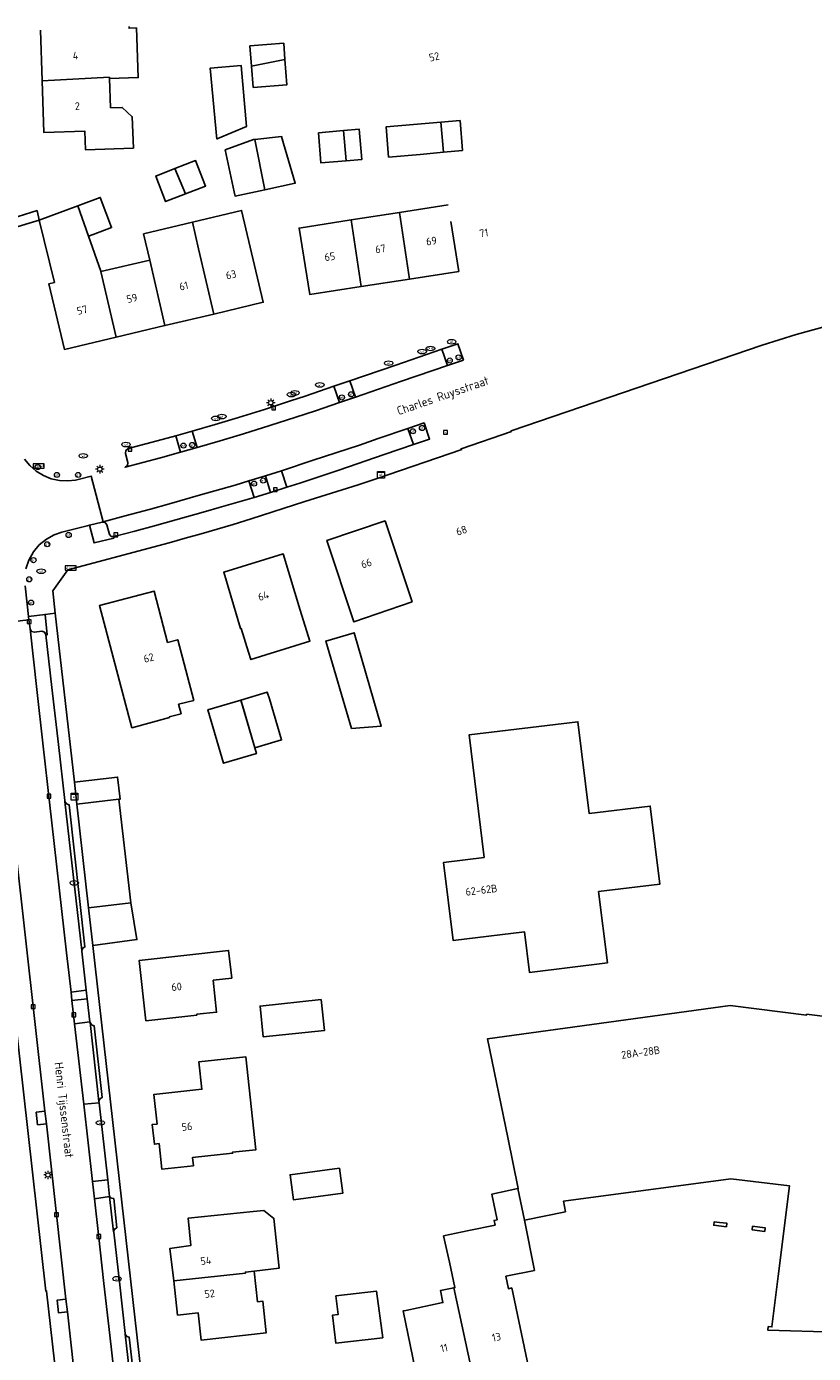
# Model space of a CAD drawing. Header units: metres. Extents: x 197147 to 199131, y 355511 to 356703.
# Tile 115 of 225: x 197950 to 198042, y 356299 to 356454. Entities that reach past the tile are written whole.
import ezdxf
from ezdxf.enums import TextEntityAlignment as Align

# ---------------------------------------------------------------- set-up
doc = ezdxf.new("R2010")
doc.units = ezdxf.units.M
for name, color, linetype in [('B-WE-GR-BEPLANTING_CULTUUR_HEESTERS-GV', 252, 'Continuous'), ('B-WE-IE-MEUBILAIR_WEGMEUBILAIR-GV', 252, 'Continuous'), ('B-WE-IE-MEUBILAIR_WEGMEUBILAIR-S', 252, 'Continuous'), ('B-WE-IE-TERREINAFSCHEIDING_KUNSTMATIG_MUUR-GV', 252, 'IE-TERREINAFSCHEIDING-KUNSTMATIG-DICHT'), ('B-WE-KL-ET_LS_SR_KAST-S', 252, 'Continuous'), ('B-WE-OG-BEBOUWING-GV', 252, 'Continuous'), ('B-WE-OG-BEBOUWING_HUISNUMMER-T18', 252, 'Continuous'), ('B-WE-OG-BEBOUWING_STRAATNAAM-T35', 252, 'Continuous'), ('B-WE-OG-TERREIN_ERF-GV', 252, 'Continuous'), ('B-WE-RI-HWA_KOLK-S', 253, 'Continuous'), ('B-WE-RI-VWA_AFSCHEIDER-S', 253, 'Continuous'), ('B-WE-VH-ONVERHARD-GV', 253, 'Continuous'), ('B-WE-VH-VERHARDING_ASFALT-GV', 253, 'Continuous'), ('B-WE-VH-VERHARDING_BETONSTRAATSTEEN-GV', 253, 'Continuous'), ('B-WE-VH-VERHARDING_OPEN-GV', 253, 'Continuous'), ('B-WE-VH-VERHARDING_TEGEL-GV', 253, 'Continuous')]:
    doc.layers.add(name, color=color, linetype=linetype)
doc.styles.add('NLCS-ISO-M-T18', font='NLCS-ISO.ttf', dxfattribs={"height": 1.8})
doc.styles.add('NLCS-ISO-M200-T25', font='NLCS-ISO.ttf')
doc.linetypes.add('IE-TERREINAFSCHEIDING-KUNSTMATIG-DICHT', pattern='A,8,-1,[82,NLCS.SHX,S=0.75,R=90,X=0,Y=0],-1', length=10)

# ---------------------------------------------------------------- blocks, each defined once
blk = doc.blocks.new('BGT-STRAATNAAMBORD-SO')
at = {"color": 0, "linetype": 'ByBlock', "lineweight": 18}
blk.add_lwpolyline([(-3.25, -1.25), (3.25, -1.25), (3.25, 1.25), (-3.25, 1.25)], close=True, dxfattribs=at)
at = {"color": 0, "linetype": 'ByBlock', "lineweight": 18, "style": 'NLCS-ISO-M-T18'}
blk.add_text('straat', height=1.5, dxfattribs=at).set_placement((0, 0.15), align=Align.MIDDLE_CENTER)
blk = doc.blocks.new('BGT-ELEKTRAKAST-SO')
at = {"color": 0, "linetype": 'ByBlock', "lineweight": 18}
for points in [[(-2, 2), (2, 2), (2, 1.68), (-2, 1.68)], [(-2, 1.52), (2, 1.52), (2, -2), (-2, -2)]]:
    blk.add_lwpolyline(points, close=True, dxfattribs=at)
at = {"color": 0, "linetype": 'ByBlock', "lineweight": 18, "style": 'NLCS-ISO-M-T18'}
blk.add_text('et', height=1.5, dxfattribs=at).set_placement((0, 0), align=Align.MIDDLE_CENTER)
blk = doc.blocks.new('BGT-AFSLUITPAAL-SO')
at = {"color": 0, "linetype": 'ByBlock', "lineweight": 18}
blk.add_circle((0, 0), 1.5, dxfattribs=at)
at = {"color": 0, "linetype": 'ByBlock', "lineweight": 18, "style": 'NLCS-ISO-M-T18'}
blk.add_text('af', height=1.5, dxfattribs=at).set_placement((0, 0), align=Align.MIDDLE_CENTER)
blk = doc.blocks.new('BGT-LICHTMAST-SO')
at = {"color": 0, "linetype": 'ByBlock', "lineweight": 18}
for points in [[(-1.25, 0), (-2, 0)], [(-1.41, 1.41), (-0.88, 0.88)], [(0, 2), (0, 1.25)], [(0.88, 0.88), (1.41, 1.41)], [(2, 0), (1.25, 0)], [(-1.41, -1.41), (-0.88, -0.88)], [(0, -1.25), (0, -2)], [(0.88, -0.88), (1.41, -1.41)]]:
    blk.add_lwpolyline(points, dxfattribs=at)
blk.add_circle((0, 0), 1, dxfattribs=at)
blk = doc.blocks.new('BGT-WATERLEIDINGPUT-SO')
at = {"color": 0, "linetype": 'ByBlock', "lineweight": 18}
blk.add_ellipse((0, 0), major_axis=(2.5, 0), ratio=0.54, dxfattribs=at)
at = {"color": 0, "linetype": 'ByBlock', "lineweight": 18, "style": 'NLCS-ISO-M-T18'}
blk.add_text('wl', height=1.5, dxfattribs=at).set_placement((0, 0), align=Align.MIDDLE_CENTER)
blk = doc.blocks.new('BGT-KOLK-SO')
at = {"color": 0, "linetype": 'ByBlock', "lineweight": 18}
blk.add_lwpolyline([(-0.045, -0.045), (0.045, -0.045), (0.045, 0.045), (-0.045, 0.045)], close=True, dxfattribs=at)
at = {"color": 0, "linetype": 'ByBlock', "lineweight": 18, "style": 'NLCS-ISO-M-T18'}
blk.add_text('k', height=0.06, dxfattribs=at).set_placement((0, 0), align=Align.MIDDLE_CENTER)
blk = doc.blocks.new('BGT-BENZINEPUT_OLIEPUT-SO')
at = {"color": 0, "linetype": 'ByBlock', "lineweight": 18}
blk.add_ellipse((0, 0), major_axis=(2.5, 0), ratio=0.54, dxfattribs=at)
at = {"color": 0, "linetype": 'ByBlock', "lineweight": 18, "style": 'NLCS-ISO-M-T18'}
blk.add_text('olie', height=1.5, dxfattribs=at).set_placement((0, 0.16), align=Align.MIDDLE_CENTER)

msp = doc.modelspace()

# ---------------------------------------------------------------- linework, layer by layer
at = {"layer": 'B-WE-GR-BEPLANTING_CULTUUR_HEESTERS-GV', "flags": 128}
for points in [[(198000.742, 356414.866), (198000.078, 356416.759), (197998.199, 356416.115), (197998.853, 356414.218), (198000.742, 356414.866)], [(197985.582, 356411.795), (197986.245, 356409.893), (197988.122, 356410.537), (197987.461, 356412.438), (197985.582, 356411.795)], [(197967.109, 356406.018), (197967.656, 356404.086), (197969.592, 356404.635), (197969.007, 356406.552), (197967.109, 356406.018)], [(197994.232, 356406.871), (197994.886, 356404.985), (197996.775, 356405.631), (197996.133, 356407.523), (197994.232, 356406.871)], [(197976.256, 356398.825), (197978.175, 356399.405), (197977.579, 356401.32), (197975.667, 356400.733), (197976.256, 356398.825)], [(197959.891, 356394.235), (197959.577, 356394.252), (197959.376, 356394.494), (197959.05, 356395.623), (197958.848, 356395.885), (197958.521, 356395.935), (197957.026, 356395.563), (197957.558, 356393.494), (197959.868, 356394.049), (197959.891, 356394.235)]]:
    msp.add_lwpolyline(points, dxfattribs=at)
at = {"layer": 'B-WE-IE-MEUBILAIR_WEGMEUBILAIR-GV', "flags": 128}
for points in [[(198000.742, 356414.866), (198000.078, 356416.759), (197998.199, 356416.115), (197998.853, 356414.218), (198000.742, 356414.866)], [(197986.245, 356409.893), (197988.122, 356410.537), (197987.461, 356412.438), (197985.582, 356411.795), (197986.245, 356409.893)], [(197967.109, 356406.018), (197967.656, 356404.086), (197969.592, 356404.635), (197969.007, 356406.552), (197967.109, 356406.018)], [(197994.232, 356406.871), (197994.886, 356404.985), (197996.775, 356405.631), (197996.133, 356407.523), (197994.232, 356406.871)], [(197977.579, 356401.32), (197975.667, 356400.733), (197976.256, 356398.825), (197978.175, 356399.405), (197977.579, 356401.32)], [(197957.026, 356395.563), (197957.558, 356393.494), (197959.868, 356394.049), (197959.891, 356394.235), (197959.577, 356394.252), (197959.376, 356394.494), (197959.05, 356395.623), (197958.848, 356395.885), (197958.521, 356395.935), (197957.026, 356395.563)], [(197949.953, 356384.517), (197950.073, 356383.452), (197950.25, 356383.156), (197950.584, 356383.069), (197951.443, 356383.18), (197951.772, 356383.09), (197951.938, 356382.793), (197951.941, 356382.766), (197952.09, 356382.781), (197951.827, 356385.156), (197949.907, 356384.913), (197949.953, 356384.517)], [(197954.981, 356340.036), (197956.763, 356340.243), (197956.648, 356341.254), (197954.87, 356341.023), (197954.981, 356340.036)], [(197951.983, 356325.645), (197951.817, 356327.133), (197950.807, 356327), (197950.95, 356325.542), (197951.983, 356325.645)], [(197959.158, 356319.12), (197957.371, 356318.903), (197957.597, 356316.901), (197959.381, 356317.154), (197959.158, 356319.12)], [(197954.274, 356305.146), (197953.233, 356305.036), (197953.407, 356303.557), (197954.439, 356303.668), (197954.274, 356305.146)]]:
    msp.add_lwpolyline(points, dxfattribs=at)
at = {"layer": 'B-WE-IE-TERREINAFSCHEIDING_KUNSTMATIG_MUUR-GV', "ltscale": 0.2, "flags": 128}
for points in [[(198029.983, 356313.791), (198031.47, 356313.616), (198031.519, 356314.032), (198030.658, 356314.133), (198030.032, 356314.207), (198029.983, 356313.791)], [(198034.528, 356313.67), (198034.477, 356313.244), (198035.953, 356313.085), (198035.997, 356313.494), (198035.371, 356313.569), (198034.528, 356313.67)]]:
    msp.add_lwpolyline(points, dxfattribs=at)
at = {"layer": 'B-WE-OG-BEBOUWING-GV', "flags": 128}
for points in [[(197951.297, 356453.377), (197951.499, 356447.488)], [(197959.366, 356447.738), (197962.726, 356447.866), (197962.506, 356453.654), (197961.658, 356453.621), (197961.65, 356453.819)], [(197979.872, 356449.986), (197979.724, 356451.868), (197975.783, 356451.558), (197975.97, 356449.174)], [(197976.164, 356446.705), (197980.106, 356447.015), (197979.872, 356449.986), (197975.97, 356449.174), (197976.164, 356446.705)], [(197971.894, 356440.669), (197972.031, 356440.727), (197975.388, 356442.156), (197974.74, 356449.287), (197971.141, 356448.961), (197971.894, 356440.669)], [(197962.167, 356439.616), (197962.03, 356443.275), (197960.848, 356444.371), (197959.495, 356444.335), (197959.366, 356447.738), (197959.36, 356447.891), (197951.499, 356447.488), (197951.708, 356441.432), (197956.489, 356441.584), (197956.571, 356439.405), (197962.167, 356439.616)], [(197998.099, 356442.65), (197991.682, 356442.094), (197991.987, 356438.565), (197995.66, 356438.891), (197998.403, 356439.137)], [(198000.603, 356439.334), (198000.337, 356442.843), (197998.099, 356442.65), (197998.403, 356439.137), (198000.603, 356439.334)], [(197976.348, 356440.636), (197976.195, 356440.62), (197972.891, 356439.415), (197973.932, 356434.525), (197974.042, 356434.009), (197977.537, 356434.753), (197976.348, 356440.636)], [(197977.537, 356434.753), (197981.072, 356435.506), (197979.71, 356440.141), (197979.469, 356440.961), (197976.348, 356440.636)], [(197983.779, 356441.413), (197984.076, 356437.894), (197987.008, 356438.142), (197986.703, 356441.661), (197983.779, 356441.413)], [(197987.008, 356438.142), (197988.859, 356438.299), (197988.562, 356441.818), (197986.703, 356441.661)], [(197967.017, 356437.225), (197968.243, 356434.271), (197970.587, 356435.182), (197969.429, 356438.163), (197967.017, 356437.225)], [(197967.017, 356437.225), (197964.769, 356436.352), (197965.927, 356433.371), (197968.243, 356434.271)], [(197955.675, 356432.889), (197951.128, 356431.195), (197952.926, 356423.939), (197952.275, 356423.778), (197954.102, 356416.101), (197960.161, 356417.538), (197958.366, 356425.203), (197958.358, 356425.239), (197956.92, 356429.338)], [(197955.675, 356432.889), (197956.92, 356429.338), (197957.46, 356429.539), (197959.601, 356430.337), (197958.287, 356433.862), (197955.675, 356432.889)], [(197998.933, 356433.001), (197993.245, 356432.111)], [(197969.055, 356430.957), (197969.781, 356427.856), (197971.559, 356420.24), (197977.338, 356421.61), (197974.796, 356432.338), (197969.055, 356430.957)], [(197987.605, 356431.228), (197981.525, 356430.277), (197982.766, 356422.531), (197988.777, 356423.457), (197987.605, 356431.228)], [(197988.777, 356423.457), (197994.438, 356424.328), (197993.245, 356432.111), (197987.605, 356431.228)], [(197969.055, 356430.957), (197963.35, 356429.597), (197964.063, 356426.527)], [(197994.438, 356424.328), (198000.19, 356425.214), (197999.265, 356431.046)], [(197960.161, 356417.538), (197965.835, 356418.883), (197964.063, 356426.527), (197958.366, 356425.203)], [(197965.835, 356418.883), (197971.559, 356420.24)], [(197994.743, 356386.604), (197991.577, 356396.07), (197984.768, 356393.79), (197987.917, 356384.27), (197994.743, 356386.604)], [(197981.666, 356385.633), (197979.679, 356392.206), (197972.711, 356390.078), (197974.668, 356383.486), (197974.763, 356383.515), (197975.614, 356380.744), (197975.9, 356379.875), (197982.78, 356382.041), (197981.666, 356385.633)], [(197966.146, 356381.871), (197964.574, 356387.868), (197958.179, 356386.191), (197961.98, 356371.918), (197966.377, 356373.089), (197966.351, 356373.186), (197967.733, 356373.554), (197967.442, 356374.646), (197969.214, 356375.086), (197967.346, 356382.186), (197966.146, 356381.871)], [(197987.644, 356371.826), (197991.128, 356372.109), (197987.959, 356383.001), (197984.637, 356382.035), (197987.644, 356371.826)], [(197978.056, 356375.277), (197977.778, 356376.071), (197974.727, 356375.144), (197974.952, 356374.376), (197976.366, 356369.567), (197979.469, 356370.481), (197978.056, 356375.277)], [(197974.703, 356375.132), (197970.865, 356374.005), (197972.695, 356367.768), (197976.541, 356368.897), (197974.703, 356375.132)], [(198003.14, 356356.77), (197998.401, 356356.184), (197999.526, 356347.062), (198007.859, 356348.084), (198008.443, 356343.325), (198017.557, 356344.466), (198016.525, 356352.764), (198023.672, 356353.637), (198022.556, 356362.769), (198015.409, 356361.896), (198014.099, 356372.616), (198001.393, 356371.064), (198003.14, 356356.77)], [(197971.877, 356338.681), (197971.492, 356342.424), (197973.645, 356342.663), (197973.286, 356345.893), (197962.841, 356344.733), (197963.624, 356337.683), (197969.59, 356338.347), (197969.569, 356338.444), (197971.877, 356338.681)], [(197984.097, 356340.153), (197976.956, 356339.399), (197977.337, 356335.789), (197984.478, 356336.543), (197984.097, 356340.153)], [(198007.881, 356314.403), (198012.655, 356315.378), (198012.414, 356316.609), (198031.989, 356319.227), (198038.836, 356318.406), (198037.522, 356307.834), (198036.788, 356301.927), (198036.349, 356301.961), (198036.296, 356301.545), (198052.257, 356301.063), (198052.281, 356301.062), (198056.61, 356336.474), (198040.833, 356338.446), (198040.819, 356338.336), (198031.908, 356339.45), (198003.548, 356335.574), (198005.906, 356324.053), (198007.128, 356318.083), (198007.101, 356318.077)], [(197969.164, 356320.747), (197969.06, 356321.692), (197973.742, 356322.205), (197973.73, 356322.314), (197976.463, 356322.588), (197975.314, 356333.467), (197969.823, 356332.887), (197970.157, 356329.681), (197964.557, 356329.088), (197964.932, 356325.618), (197964.363, 356325.569), (197964.623, 356323.259), (197965.167, 356323.343), (197965.496, 356320.345), (197969.164, 356320.747)], [(197986.238, 356320.465), (197980.465, 356319.695), (197980.855, 356316.774), (197986.628, 356317.544), (197986.238, 356320.465)], [(198001.897, 356295.874), (198002.115, 356295.923), (198001.882, 356296.953), (198004.823, 356297.591), (198005.002, 356296.739), (198008.057, 356297.382), (198008.102, 356297.179), (198008.344, 356297.232), (198006.382, 356306.474), (198005.978, 356306.387), (198005.694, 356307.844), (198009.032, 356308.528), (198007.881, 356314.403), (198007.101, 356318.077), (198004.048, 356317.436), (198004.679, 356314.432), (198004.312, 356314.355), (198004.427, 356313.81), (198001.353, 356313.164), (197998.418, 356312.547), (197999.088, 356309.5), (197999.742, 356306.523), (197999.603, 356306.494)], [(197976.26, 356308.447), (197979.179, 356308.781), (197978.582, 356314.601), (197977.417, 356315.523), (197976.17, 356315.396), (197968.539, 356314.623), (197968.864, 356311.417), (197966.433, 356311.095), (197966.867, 356307.291)], [(197977.685, 356301.244), (197977.265, 356304.93), (197976.669, 356304.862), (197976.26, 356308.447), (197975.247, 356308.334), (197975.261, 356308.2), (197966.867, 356307.291), (197967.322, 356303.307), (197969.71, 356303.572), (197970.074, 356300.377), (197977.685, 356301.244)], [(197985.437, 356303.296), (197985.818, 356300.013), (197991.304, 356300.649), (197990.586, 356306.093), (197985.832, 356305.542), (197986.084, 356303.371), (197985.437, 356303.296)], [(197993.998, 356303.856), (197993.67, 356303.787), (197994.264, 356300.959), (197995.61, 356294.543), (197995.879, 356294.603), (197995.878, 356294.606), (197995.654, 356295.6), (197998.678, 356296.257), (197998.856, 356295.451), (198001.809, 356296.103), (198001.862, 356295.866), (198001.897, 356295.874), (197999.603, 356306.494), (197998.034, 356306.165), (197998.328, 356304.765), (197993.998, 356303.856)]]:
    msp.add_lwpolyline(points, dxfattribs=at)
at = {"layer": 'B-WE-OG-TERREIN_ERF-GV', "flags": 128}
for points in [[(198047.118, 356419.908), (198039.598, 356417.84), (198035.63, 356416.615), (198006.303, 356406.58), (198006.327, 356406.496), (198000.462, 356404.502), (198000.539, 356404.431), (197990.512, 356400.982), (197988.438, 356400.288), (197982.18, 356398.325), (197975.902, 356396.298), (197973.8, 356395.65), (197971.938, 356395.097), (197970.071, 356394.559), (197968.201, 356394.036), (197966.326, 356393.526), (197954.484, 356390.353), (197952.732, 356387.902), (197953.028, 356385.289), (197955.262, 356365.562), (197960.301, 356366.14), (197960.608, 356363.567), (197960.464, 356363.552), (197961.854, 356351.463), (197962.568, 356347.166), (197957.425, 356346.455), (197963.897, 356289.282)], [(197994.743, 356386.604), (197987.917, 356384.27), (197984.768, 356393.79), (197991.577, 356396.07), (197994.743, 356386.604)], [(197975.614, 356380.744), (197974.763, 356383.515), (197974.668, 356383.486), (197972.711, 356390.078), (197979.679, 356392.206), (197981.666, 356385.633), (197982.78, 356382.041), (197975.9, 356379.875), (197975.614, 356380.744)], [(197966.146, 356381.871), (197967.346, 356382.186), (197969.214, 356375.086), (197967.442, 356374.646), (197967.733, 356373.554), (197966.351, 356373.186), (197966.377, 356373.089), (197961.98, 356371.918), (197958.179, 356386.191), (197964.574, 356387.868), (197966.146, 356381.871)], [(197953.39, 356293.697), (197952.013, 356306.116), (197951.909, 356306.108), (197943.06, 356384.967)], [(197987.644, 356371.826), (197984.637, 356382.035), (197987.959, 356383.001), (197991.128, 356372.109), (197987.644, 356371.826)], [(197974.952, 356374.376), (197974.727, 356375.144), (197977.778, 356376.071), (197978.056, 356375.277), (197979.469, 356370.481), (197976.366, 356369.567), (197974.952, 356374.376)], [(197974.703, 356375.132), (197976.541, 356368.897), (197972.695, 356367.768), (197970.865, 356374.005), (197974.703, 356375.132)], [(198003.14, 356356.77), (198001.393, 356371.064), (198014.099, 356372.616), (198015.409, 356361.896), (198022.556, 356362.769), (198023.672, 356353.637), (198016.525, 356352.764), (198017.557, 356344.466), (198008.443, 356343.325), (198007.859, 356348.084), (197999.526, 356347.062), (197998.401, 356356.184), (198003.14, 356356.77)], [(197973.645, 356342.663), (197971.492, 356342.424), (197971.877, 356338.681), (197969.569, 356338.444), (197969.59, 356338.347), (197963.624, 356337.683), (197962.841, 356344.733), (197973.286, 356345.893), (197973.645, 356342.663)], [(197984.097, 356340.153), (197984.478, 356336.543), (197977.337, 356335.789), (197976.956, 356339.399), (197984.097, 356340.153)], [(197995.61, 356294.543), (197994.264, 356300.959), (197993.67, 356303.787), (197993.998, 356303.856), (197998.328, 356304.765), (197998.034, 356306.165), (197999.603, 356306.494), (197999.742, 356306.523), (197999.088, 356309.5), (197998.418, 356312.547), (198001.353, 356313.164), (198004.427, 356313.81), (198004.312, 356314.355), (198004.679, 356314.432), (198004.048, 356317.436), (198007.101, 356318.077), (198007.128, 356318.083), (198005.906, 356324.053), (198003.548, 356335.574), (198031.908, 356339.45), (198040.819, 356338.336), (198040.833, 356338.446), (198056.61, 356336.474)], [(197969.164, 356320.747), (197965.496, 356320.345), (197965.167, 356323.343), (197964.623, 356323.259), (197964.363, 356325.569), (197964.932, 356325.618), (197964.557, 356329.088), (197970.157, 356329.681), (197969.823, 356332.887), (197975.314, 356333.467), (197976.463, 356322.588), (197973.73, 356322.314), (197973.742, 356322.205), (197969.06, 356321.692), (197969.164, 356320.747)], [(197986.238, 356320.465), (197986.628, 356317.544), (197980.855, 356316.774), (197980.465, 356319.695), (197986.238, 356320.465)], [(198037.522, 356307.834), (198038.836, 356318.406), (198031.989, 356319.227), (198012.414, 356316.609), (198012.655, 356315.378), (198007.881, 356314.403), (198009.032, 356308.528), (198005.694, 356307.844), (198005.978, 356306.387), (198006.382, 356306.474), (198008.344, 356297.232)], [(197976.26, 356308.447), (197976.669, 356304.862), (197977.265, 356304.93), (197977.685, 356301.244), (197970.074, 356300.377), (197969.71, 356303.572), (197967.322, 356303.307), (197966.867, 356307.291), (197966.433, 356311.095), (197968.864, 356311.417), (197968.539, 356314.623), (197976.17, 356315.396), (197977.417, 356315.523), (197978.582, 356314.601), (197979.179, 356308.781), (197976.26, 356308.447)], [(198031.47, 356313.616), (198029.983, 356313.791), (198030.032, 356314.207), (198030.658, 356314.133), (198031.519, 356314.032), (198031.47, 356313.616)], [(198034.477, 356313.244), (198034.528, 356313.67), (198035.371, 356313.569), (198035.997, 356313.494), (198035.953, 356313.085), (198034.477, 356313.244)], [(198052.257, 356301.063), (198036.296, 356301.545), (198036.349, 356301.961), (198036.788, 356301.927), (198037.522, 356307.834)], [(197991.304, 356300.649), (197985.818, 356300.013), (197985.437, 356303.296), (197986.084, 356303.371), (197985.832, 356305.542), (197990.586, 356306.093), (197991.304, 356300.649)]]:
    msp.add_lwpolyline(points, dxfattribs=at)
at = {"layer": 'B-WE-VH-ONVERHARD-GV', "flags": 128}
for points in [[(197951.128, 356431.195), (197950.899, 356432.314), (197947.961, 356431.399), (197948.045, 356430.517), (197947.897, 356430.507), (197947.929, 356430.218), (197951.128, 356431.195)], [(197950.073, 356383.452), (197950.25, 356383.156), (197950.584, 356383.069), (197951.443, 356383.18), (197951.772, 356383.09), (197951.938, 356382.793), (197951.941, 356382.766), (197952.09, 356382.781), (197951.827, 356385.156), (197949.907, 356384.913), (197949.953, 356384.517), (197950.073, 356383.452)], [(197954.87, 356341.023), (197954.981, 356340.036), (197956.763, 356340.243), (197956.648, 356341.254), (197954.87, 356341.023)], [(197951.983, 356325.645), (197951.817, 356327.133), (197950.807, 356327), (197950.95, 356325.542), (197951.983, 356325.645)], [(197957.371, 356318.903), (197957.597, 356316.901), (197959.381, 356317.154), (197959.158, 356319.12), (197957.371, 356318.903)], [(197954.274, 356305.146), (197953.233, 356305.036), (197953.407, 356303.557), (197954.439, 356303.668), (197954.274, 356305.146)]]:
    msp.add_lwpolyline(points, dxfattribs=at)
at = {"layer": 'B-WE-VH-VERHARDING_ASFALT-GV', "flags": 128}
for points in [[(197959.4, 356300.949), (197958.718, 356306.984), (197958.069, 356312.727), (197957.597, 356316.901), (197957.371, 356318.903), (197956.861, 356323.413), (197956.349, 356327.943), (197955.286, 356337.337), (197954.981, 356340.036), (197954.87, 356341.023), (197954.351, 356345.61), (197952.36, 356363.224), (197951.623, 356369.742), (197950.871, 356376.397), (197950.073, 356383.452), (197949.953, 356384.517), (197945.46, 356383.998), (197947.086, 356369.453), (197947.25, 356367.98), (197951.817, 356327.133), (197951.983, 356325.645), (197954.274, 356305.146), (197954.439, 356303.668), (197955.944, 356290.204)], [(197960.18, 356294.05), (197959.4, 356300.949)]]:
    msp.add_lwpolyline(points, dxfattribs=at)
at = {"layer": 'B-WE-VH-VERHARDING_BETONSTRAATSTEEN-GV', "flags": 128}
for points in [[(197987.461, 356412.438), (197988.122, 356410.537), (197993.485, 356412.377), (197998.853, 356414.218), (197998.199, 356416.115), (197992.834, 356414.278), (197987.461, 356412.438)], [(197986.245, 356409.893), (197985.582, 356411.795), (197982.22, 356410.649), (197980.527, 356410.086), (197977.488, 356409.104), (197974.438, 356408.154), (197971.726, 356407.34), (197969.007, 356406.552), (197969.592, 356404.635), (197972.313, 356405.429), (197975.027, 356406.246), (197978.09, 356407.198), (197981.144, 356408.18), (197983.43, 356408.937), (197986.245, 356409.893)], [(197994.886, 356404.985), (197994.232, 356406.871), (197990.765, 356405.682), (197988.567, 356404.929), (197983.173, 356403.153), (197979.483, 356401.937), (197980.101, 356400.001), (197981.599, 356400.477), (197983.817, 356401.21), (197986.154, 356401.997), (197991.451, 356403.809), (197994.886, 356404.985)], [(197967.656, 356404.086), (197967.109, 356406.018), (197964.34, 356405.263), (197961.563, 356404.535), (197961.291, 356404.302), (197961.244, 356403.947), (197961.499, 356402.892), (197961.451, 356402.551), (197961.182, 356402.335), (197965.306, 356403.436), (197967.656, 356404.086)], [(197958.619, 356395.96), (197957.233, 356401.289), (197955.691, 356400.906), (197955.397, 356400.84), (197954.483, 356400.734), (197953.526, 356400.778), (197952.562, 356400.984), (197951.633, 356401.356), (197950.781, 356401.88), (197950.041, 356402.531), (197949.435, 356403.273)], [(197976.256, 356398.825), (197975.667, 356400.733), (197974.055, 356400.263), (197970.002, 356399.11), (197966.395, 356398.083), (197964.158, 356397.46), (197961.214, 356396.655), (197958.619, 356395.96), (197958.521, 356395.935), (197958.848, 356395.885), (197959.05, 356395.623), (197959.376, 356394.494), (197959.577, 356394.252), (197959.891, 356394.235), (197962.307, 356394.876), (197964.642, 356395.508), (197967.129, 356396.194), (197970.572, 356397.17), (197972.176, 356397.63), (197976.256, 356398.825)], [(197949.603, 356390.492), (197949.939, 356391.5), (197950.467, 356392.445), (197951.162, 356393.274), (197951.984, 356393.948), (197952.884, 356394.444), (197953.809, 356394.761), (197956.772, 356395.5), (197957.026, 356395.563), (197958.521, 356395.935)], [(197945.46, 356383.998), (197949.953, 356384.517), (197949.907, 356384.913), (197949.743, 356386.336), (197949.493, 356388.497)], [(197951.941, 356382.766), (197951.938, 356382.793), (197951.772, 356383.09), (197951.443, 356383.18), (197950.584, 356383.069), (197950.25, 356383.156), (197950.073, 356383.452), (197950.871, 356376.397), (197951.623, 356369.742), (197952.36, 356363.224), (197954.351, 356345.61), (197954.87, 356341.023), (197956.648, 356341.254), (197956.133, 356345.798), (197956.124, 356345.876), (197954.148, 356363.3), (197954.135, 356363.414), (197953.396, 356369.934), (197952.637, 356376.623), (197951.941, 356382.766)], [(197955.553, 356362.988), (197956.925, 356350.873), (197961.854, 356351.463), (197960.464, 356363.552), (197955.553, 356362.988)], [(197958.144, 356328.11), (197958.126, 356328.268), (197957.086, 356337.489), (197957.079, 356337.547), (197955.286, 356337.337), (197956.349, 356327.943)], [(197957.371, 356318.903), (197959.158, 356319.12), (197958.144, 356328.11), (197956.349, 356327.943), (197956.861, 356323.413), (197957.371, 356318.903)], [(197960.843, 356288.184), (197960.951, 356288.498), (197961.243, 356288.655), (197962.129, 356288.75), (197962.441, 356288.919), (197962.544, 356289.259), (197961.982, 356294.254), (197961.207, 356301.08), (197961.196, 356301.165), (197960.515, 356307.168), (197959.856, 356312.976), (197959.849, 356313.034), (197959.381, 356317.154), (197957.597, 356316.901), (197958.069, 356312.727), (197958.718, 356306.984), (197959.4, 356300.949), (197960.18, 356294.05), (197960.814, 356288.444)]]:
    msp.add_lwpolyline(points, dxfattribs=at)
at = {"layer": 'B-WE-VH-VERHARDING_OPEN-GV', "flags": 128}
for points in [[(197977.579, 356401.32), (197978.175, 356399.405), (197980.101, 356400.001), (197979.483, 356401.937), (197977.579, 356401.32)], [(197960.608, 356363.567), (197960.301, 356366.14), (197955.262, 356365.562), (197955.553, 356362.988), (197960.464, 356363.552), (197960.608, 356363.567)], [(197957.425, 356346.455), (197962.568, 356347.166), (197961.854, 356351.463), (197956.925, 356350.873), (197957.425, 356346.455)], [(197957.079, 356337.547), (197956.763, 356340.243), (197954.981, 356340.036), (197955.286, 356337.337), (197957.079, 356337.547)]]:
    msp.add_lwpolyline(points, dxfattribs=at)
at = {"layer": 'B-WE-VH-VERHARDING_TEGEL-GV', "flags": 128}
for points in [[(197955.944, 356290.204), (197954.439, 356303.668), (197953.407, 356303.557), (197953.233, 356305.036), (197954.274, 356305.146), (197951.983, 356325.645), (197950.95, 356325.542), (197950.807, 356327), (197951.817, 356327.133), (197947.25, 356367.98), (197946.222, 356367.853), (197946.063, 356369.332), (197947.086, 356369.453), (197945.46, 356383.998), (197945.39, 356384.658), (197945.289, 356385.217), (197943.06, 356384.967), (197951.909, 356306.108), (197952.013, 356306.116), (197953.39, 356293.697)], [(197964.078, 356286.282), (197964.295, 356286.324), (197963.897, 356289.282), (197957.425, 356346.455), (197956.925, 356350.873), (197955.553, 356362.988), (197955.262, 356365.562), (197953.028, 356385.289), (197951.827, 356385.156), (197952.09, 356382.781), (197951.941, 356382.766), (197952.637, 356376.623), (197953.396, 356369.934), (197954.135, 356363.414), (197954.148, 356363.3)], [(197954.148, 356363.3), (197956.124, 356345.876), (197956.229, 356346.163), (197956.493, 356346.316), (197954.643, 356362.911), (197954.32, 356363.01), (197954.148, 356363.3)], [(197956.124, 356345.876), (197956.133, 356345.798), (197956.648, 356341.254), (197956.763, 356340.243), (197957.079, 356337.547), (197957.086, 356337.489)], [(197957.086, 356337.489), (197958.126, 356328.268), (197958.236, 356328.558), (197958.505, 356328.712), (197957.556, 356337.099), (197957.245, 356337.202), (197957.086, 356337.489)], [(197958.126, 356328.268), (197958.144, 356328.11), (197959.158, 356319.12), (197959.381, 356317.154), (197959.421, 356317.16)], [(197959.381, 356317.154), (197959.849, 356313.034), (197959.948, 356313.341), (197960.229, 356313.5), (197959.861, 356316.92), (197959.598, 356316.961), (197959.421, 356317.16)], [(197959.849, 356313.034), (197959.856, 356312.976), (197960.515, 356307.168), (197961.196, 356301.165), (197961.207, 356301.08)], [(197961.982, 356294.254), (197962.083, 356294.559), (197962.363, 356294.697), (197961.679, 356300.713), (197961.372, 356300.805), (197961.207, 356301.08), (197961.982, 356294.254)]]:
    msp.add_lwpolyline(points, dxfattribs=at)

# ---------------------------------------------------------------- block references
at = {"layer": 'B-WE-IE-MEUBILAIR_WEGMEUBILAIR-S'}
for name, p, xscale, yscale, zscale in [('BGT-WATERLEIDINGPUT-SO', (197999.352, 356417.003), 0.2, 0.2, 0.2), ('BGT-WATERLEIDINGPUT-SO', (197995.894, 356415.854), 0.2, 0.2, 0.2), ('BGT-WATERLEIDINGPUT-SO', (197991.989, 356414.497), 0.2, 0.2, 0.2), ('BGT-AFSLUITPAAL-SO', (197999.125, 356414.807), 0.2, 0.2, 0.2), ('BGT-AFSLUITPAAL-SO', (198000.171, 356415.168), 0.2, 0.2, 0.2), ('BGT-WATERLEIDINGPUT-SO', (197980.623, 356410.828), 0.2, 0.2, 0.2), ('BGT-WATERLEIDINGPUT-SO', (197981.042, 356411.026), 0.2, 0.2, 0.2), ('BGT-WATERLEIDINGPUT-SO', (197983.946, 356411.959), 0.2, 0.2, 0.2), ('BGT-AFSLUITPAAL-SO', (197987.594, 356410.856), 0.2, 0.2, 0.2), ('BGT-LICHTMAST-SO', (197978.21, 356409.873), 0.25, 0.25, 0.25), ('BGT-AFSLUITPAAL-SO', (197986.529, 356410.491), 0.2, 0.2, 0.2), ('BGT-WATERLEIDINGPUT-SO', (197971.802, 356408.044), 0.2, 0.2, 0.2), ('BGT-WATERLEIDINGPUT-SO', (197972.485, 356408.262), 0.2, 0.2, 0.2), ('BGT-AFSLUITPAAL-SO', (197994.823, 356406.541), 0.2, 0.2, 0.2), ('BGT-AFSLUITPAAL-SO', (197995.888, 356406.926), 0.2, 0.2, 0.2), ('BGT-WATERLEIDINGPUT-SO', (197961.292, 356404.99), 0.2, 0.2, 0.2), ('BGT-AFSLUITPAAL-SO', (197968.006, 356404.871), 0.2, 0.2, 0.2), ('BGT-AFSLUITPAAL-SO', (197969.021, 356404.936), 0.2, 0.2, 0.2), ('BGT-WATERLEIDINGPUT-SO', (197956.302, 356403.674), 0.2, 0.2, 0.2), ('BGT-STRAATNAAMBORD-SO', (197951.088, 356402.485), 0.2, 0.2, 0.2), ('BGT-AFSLUITPAAL-SO', (197950.992, 356402.364), 0.2, 0.2, 0.2), ('BGT-AFSLUITPAAL-SO', (197953.221, 356401.442), 0.2, 0.2, 0.2), ('BGT-AFSLUITPAAL-SO', (197955.703, 356401.441), 0.2, 0.2, 0.2), ('BGT-LICHTMAST-SO', (197958.222, 356402.115), 0.25, 0.25, 0.25), ('BGT-AFSLUITPAAL-SO', (197976.258, 356400.429), 0.2, 0.2, 0.2), ('BGT-AFSLUITPAAL-SO', (197977.321, 356400.786), 0.2, 0.2, 0.2), ('BGT-AFSLUITPAAL-SO', (197954.588, 356394.427), 0.2, 0.2, 0.2), ('BGT-AFSLUITPAAL-SO', (197952.089, 356393.345), 0.2, 0.2, 0.2), ('BGT-AFSLUITPAAL-SO', (197950.478, 356391.492), 0.2, 0.2, 0.2), ('BGT-STRAATNAAMBORD-SO', (197954.814, 356390.571), 0.2, 0.2, 0.2), ('BGT-AFSLUITPAAL-SO', (197949.989, 356389.248), 0.2, 0.2, 0.2), ('BGT-WATERLEIDINGPUT-SO', (197951.368, 356390.196), 0.2, 0.2, 0.2), ('BGT-AFSLUITPAAL-SO', (197950.197, 356386.525), 0.2, 0.2, 0.2), ('BGT-WATERLEIDINGPUT-SO', (197955.248, 356353.787), 0.2, 0.2, 0.2), ('BGT-WATERLEIDINGPUT-SO', (197958.297, 356325.757), 0.2, 0.2, 0.2), ('BGT-LICHTMAST-SO', (197952.17, 356319.667), 0.25, 0.25, 0.25), ('BGT-WATERLEIDINGPUT-SO', (197960.24, 356307.548), 0.2, 0.2, 0.2)]:
    msp.add_blockref(name, p, dxfattribs=dict(at, xscale=xscale, yscale=yscale, zscale=zscale))
at = {"layer": 'B-WE-KL-ET_LS_SR_KAST-S', "xscale": 0.2, "yscale": 0.2, "zscale": 0.2}
for p in [(197991.087, 356401.46), (197955.279, 356363.857)]:
    msp.add_blockref('BGT-ELEKTRAKAST-SO', p, dxfattribs=at)
at = {"layer": 'B-WE-RI-HWA_KOLK-S', "xscale": 5, "yscale": 5, "zscale": 5}
for p in [(197978.558, 356409.257), (197998.639, 356406.415), (197961.768, 356404.451), (197978.737, 356399.714), (197960.107, 356394.446), (197949.983, 356384.295), (197952.29, 356363.909), (197950.445, 356339.336), (197955.188, 356338.368), (197953.18, 356315.027), (197958.109, 356312.475)]:
    msp.add_blockref('BGT-KOLK-SO', p, dxfattribs=at)
at = {"layer": 'B-WE-RI-VWA_AFSCHEIDER-S', "xscale": 0.2, "yscale": 0.2, "zscale": 0.2}
msp.add_blockref('BGT-BENZINEPUT_OLIEPUT-SO', (197996.884, 356416.21), dxfattribs=at)

# ---------------------------------------------------------------- texts
at = {"layer": 'B-WE-OG-BEBOUWING_HUISNUMMER-T18', "char_height": 0.9, "attachment_point": 5, "style": 'NLCS-ISO-M200-T25'}
for s, insert, rotation in [('4', (197955.4, 356450.431), 2), ('52', (197997.319, 356450.29), 12.9), ('2', (197955.604, 356444.522), 2), ('71', (198003.115, 356429.712), 8.8), ('67', (197991.028, 356427.85), 8.7), ('69', (197996.99, 356428.768), 8.8), ('65', (197985.112, 356426.94), 8.8), ('63', (197973.571, 356424.828), 13.3), ('61', (197968.042, 356423.517), 13.3), ('59', (197961.991, 356422.083), 13.3), ('57', (197956.165, 356420.701), 13.3), ('68', (198000.508, 356394.949), 19.1), ('66', (197989.383, 356391.117), 18.5), ('64', (197977.36, 356387.315), 17), ('62', (197963.948, 356380.072), 14.9), ('62-62B', (198002.83, 356352.949), 7), ('60', (197967.207, 356341.657), 6.3), ('28A-28B', (198021.437, 356333.982), 7.8), ('56', (197968.416, 356325.322), 6.4), ('54', (197970.624, 356309.65), 6.5), ('52', (197971.063, 356305.802), 6.5), ('13', (198004.586, 356300.739), 11.9), ('11', (197998.463, 356299.461), 12.5)]:
    msp.add_mtext(s, dxfattribs=dict(at, insert=insert, rotation=rotation))
at = {"layer": 'B-WE-OG-BEBOUWING_STRAATNAAM-T35', "char_height": 1, "attachment_point": 5, "style": 'NLCS-ISO-M200-T25'}
for s, insert, rotation in [('Charles Ruysstraat', (197998.367, 356410.569), 19), ('Henri Tijssenstraat', (197953.914, 356327.237), 276.4)]:
    msp.add_mtext(s, dxfattribs=dict(at, insert=insert, rotation=rotation))

doc.saveas('drawing.dxf')
